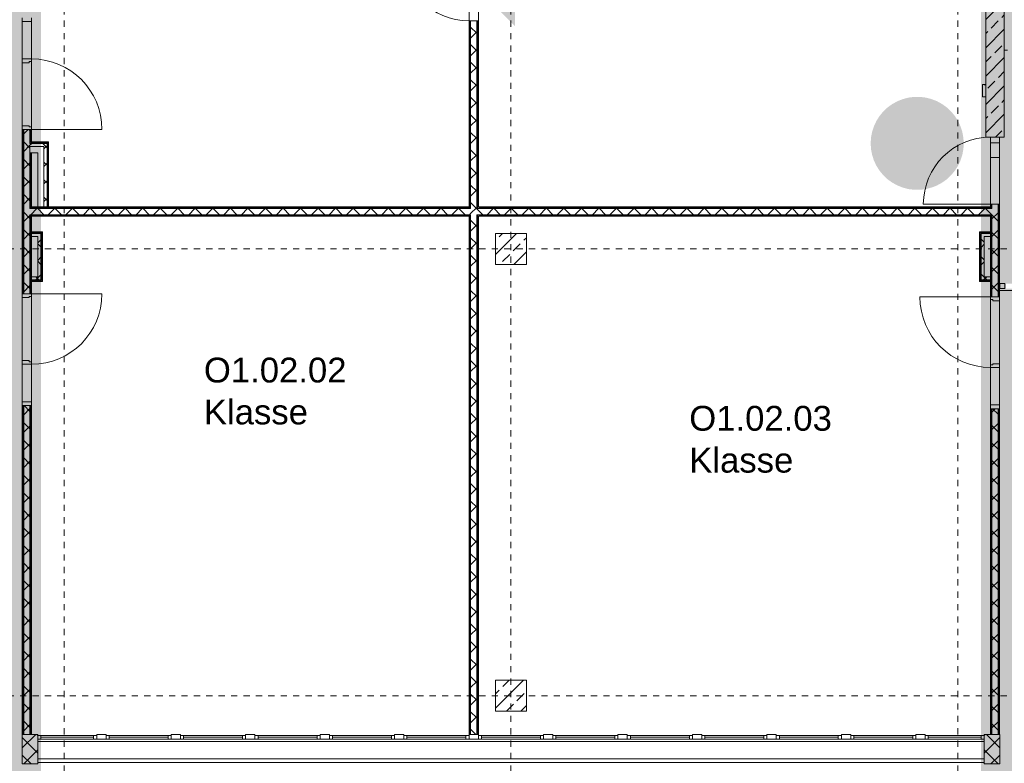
# Model space of a CAD drawing. Header units: metres. Extents: x -52 to 123, y -78 to 33.
# Tile 88 of 114: x 33 to 49, y 5 to 17. Entities that reach past the tile are written whole.
import ezdxf

# ---------------------------------------------------------------- set-up
doc = ezdxf.new("R2010")
doc.units = ezdxf.units.M
doc.linetypes.add('Rasterlinie', pattern=[0.019, 0.01, -0.003, 0.003, -0.003])
doc.linetypes.add('Über Schnittebene 1', pattern=[0.001, 0, -0.001])
for name, color, linetype, lineweight in [('A_Allgemeine Beschriftungen', 7, 'Continuous', 9), ('A_Detailelemente', 7, 'Continuous', 9), ('A_Fassadenelemente', 7, 'Continuous', 9), ('A_Fassadenpfosten', 7, 'Continuous', 9), ('A_Geschossdecken', 7, 'Continuous', 9), ('A_Raster', 7, 'Continuous', 9), ('A_Räume_Beschriftung', 7, 'Continuous', 9), ('A_Skelettbau', 7, 'Continuous', 9), ('A_Tragwerksstützen_Stahlbeton', 7, 'Continuous', 9), ('A_Türen', 7, 'Continuous', 9), ('A_Türen_Rahmen', 7, 'Continuous', 9), ('A_Wände', 7, 'Continuous', 9), ('A_Wände_Schraffur', 7, 'Continuous', 18), ('Allgemeines Modell', 7, 'Continuous', 9)]:
    doc.layers.add(name, color=color, linetype=linetype, lineweight=lineweight)
doc.styles.add('Arial_B', font='txt', dxfattribs={"height": 0.4})
pattern_1 = [(45, (1.421, 2.104), (-0.2283955, 0.2283955), []), (45, (1.649, 2.104), (-0.2283955, 0.2283955), [0.161, -0.081])]
pattern_2 = [(45, (1.421, 2.104), (-0.14142136, 0.14142136), []), (135, (1.421, 2.104), (-0.14142136, -0.14142136), [])]

# ---------------------------------------------------------------- blocks, each defined once
blk = doc.blocks.new('GSH_Fassade_Fenster_1flg - GSH_Fassade_Fenster_1flg-6000003-BS_Übersicht_O1_BRANDSCHUTZ')
at = {"layer": 'A_Fassadenelemente'}
for p, q in [((-0.425, 0.045), (-0.475, 0.045)), ((-0.475, 0.045), (-0.475, -0.015)), ((-0.425, -0.015), (-0.425, 0.045)), ((-0.425, 0.045), (0.425, 0.045)), ((0.425, 0.015), (-0.425, 0.015)), ((0.475, 0.045), (0.425, 0.045)), ((0.425, 0.045), (0.425, -0.015)), ((0.475, -0.015), (0.475, 0.045)), ((-0.475, -0.015), (-0.425, -0.015)), ((0.425, -0.015), (-0.425, -0.015)), ((0.425, -0.015), (0.475, -0.015))]:
    blk.add_line(p, q, dxfattribs=at)
blk = doc.blocks.new('GSH_Fassade_Fenster_1flg - GSH_Fassade_Fenster_1flg-5999971-BS_Übersicht_O1_BRANDSCHUTZ')
at = {"layer": 'A_Fassadenelemente'}
for p, q in [((-0.475, 0.045), (-0.525, 0.045)), ((-0.525, 0.045), (-0.525, -0.015)), ((-0.475, -0.015), (-0.475, 0.045)), ((-0.475, 0.045), (0.475, 0.045)), ((0.475, 0.015), (-0.475, 0.015)), ((0.525, 0.045), (0.475, 0.045)), ((0.475, 0.045), (0.475, -0.015)), ((0.525, -0.015), (0.525, 0.045)), ((-0.525, -0.015), (-0.475, -0.015)), ((0.475, -0.015), (-0.475, -0.015)), ((0.475, -0.015), (0.525, -0.015))]:
    blk.add_line(p, q, dxfattribs=at)
blk = doc.blocks.new('Pfosten rechteckig - 150x75-1430859-BS_Übersicht_O1_BRANDSCHUTZ')
at = {"layer": 'A_Fassadenpfosten'}
for p, q in [((-0.075, 0.015), (0.075, 0.015)), ((-0.075, -0.06), (-0.075, 0.015)), ((0.075, 0.015), (0.075, -0.06)), ((0.075, -0.06), (-0.075, -0.06))]:
    blk.add_line(p, q, dxfattribs=at)
blk = doc.blocks.new('Pfosten rechteckig - 80x80-1804618-BS_Übersicht_O1_BRANDSCHUTZ')
at = {"layer": 'A_Fassadenpfosten'}
for p, q in [((0, 0.04), (-0.08, 0.04)), ((-0.08, 0.04), (-0.08, -0.04)), ((0, -0.04), (0, 0.04)), ((-0.08, -0.04), (0, -0.04))]:
    blk.add_line(p, q, dxfattribs=at)
blk = doc.blocks.new('GSH_Tuer_I_1flg_SZ_OL_SL - 1800_1135x3200_2135_Voll-4240666-BS_Übersicht_O1_BRANDSCHUTZ')
at = {"layer": 'A_Türen'}
for p, q in [((0.9, 1.224), (0.9, 0.089)), ((-0.235, 0.089), (-0.9, 0.089))]:
    blk.add_line(p, q, dxfattribs=at)
at = {"layer": 'A_Türen', "linetype": 'Über Schnittebene 1'}
for p, q in [((-0.9, 0.089), (0.9, 0.089)), ((0.9, -0.061), (-0.9, -0.061))]:
    blk.add_line(p, q, dxfattribs=at)
at = {"layer": 'A_Türen'}
blk.add_arc((0.9, 0.089), 1.135, 90, 180, dxfattribs=at)
at = {"layer": 'A_Türen_Rahmen'}
for p, q in [((-0.84, 0.089), (-0.9, 0.089)), ((-0.84, -0.061), (-0.84, 0.089)), ((-0.235, 0.089), (-0.84, 0.089)), ((-0.195, 0.089), (-0.235, 0.089)), ((-0.235, 0.089), (-0.235, -0.061)), ((-0.195, 0.049), (-0.195, 0.089)), ((-0.175, 0.049), (-0.195, 0.049)), ((-0.175, -0.061), (-0.175, 0.049)), ((0.86, 0.049), (0.84, 0.049)), ((0.84, 0.049), (0.84, -0.061)), ((0.9, 0.089), (0.86, 0.089)), ((0.86, 0.089), (0.86, 0.049)), ((-0.9, -0.061), (-0.84, -0.061)), ((-0.84, -0.061), (-0.235, -0.061)), ((-0.235, -0.061), (-0.175, -0.061)), ((0.84, -0.061), (0.9, -0.061))]:
    blk.add_line(p, q, dxfattribs=at)
blk = doc.blocks.new('GSH_Tuer_I_1flg_SZ_OL_SL - 1800_1135x3200_2135_Voll-4240669-BS_Übersicht_O1_BRANDSCHUTZ')
at = {"layer": 'A_Türen', "linetype": 'Über Schnittebene 1'}
for p, q in [((0.9, 0.061), (-0.9, 0.061)), ((-0.9, -0.089), (0.9, -0.089))]:
    blk.add_line(p, q, dxfattribs=at)
at = {"layer": 'A_Türen'}
for p, q in [((-0.235, -0.089), (-0.9, -0.089)), ((0.9, -1.224), (0.9, -0.089))]:
    blk.add_line(p, q, dxfattribs=at)
blk.add_arc((0.9, -0.089), 1.135, 180, 270, dxfattribs=at)
at = {"layer": 'A_Türen_Rahmen'}
for p, q in [((-0.9, 0.061), (-0.84, 0.061)), ((-0.84, 0.061), (-0.84, -0.089)), ((-0.84, 0.061), (-0.235, 0.061)), ((-0.235, 0.061), (-0.175, 0.061)), ((-0.235, -0.089), (-0.235, 0.061)), ((-0.175, 0.061), (-0.175, -0.049)), ((0.84, 0.061), (0.9, 0.061)), ((0.84, -0.049), (0.84, 0.061)), ((-0.84, -0.089), (-0.9, -0.089)), ((-0.235, -0.089), (-0.84, -0.089)), ((-0.195, -0.089), (-0.235, -0.089)), ((-0.195, -0.049), (-0.195, -0.089)), ((-0.175, -0.049), (-0.195, -0.049)), ((0.86, -0.049), (0.84, -0.049)), ((0.86, -0.089), (0.86, -0.049)), ((0.9, -0.089), (0.86, -0.089))]:
    blk.add_line(p, q, dxfattribs=at)
blk = doc.blocks.new('GSH_Tuer_I_1flg_SZ_OL - 1080x3200_2135_Voll-4240628-BS_Übersicht_O1_BRANDSCHUTZ')
at = {"layer": 'A_Türen', "linetype": 'Über Schnittebene 1'}
for p, q in [((-0.54, 0.061), (0.48, 0.061)), ((-0.54, -0.089), (0.54, -0.089))]:
    blk.add_line(p, q, dxfattribs=at)
at = {"layer": 'A_Türen'}
blk.add_line((0.54, -1.169), (0.54, -0.089), dxfattribs=at)
blk.add_arc((0.54, -0.089), 1.08, 180, 270, dxfattribs=at)
blk = doc.blocks.new('GSH_Tuer_I_1flg_SZ_OL_SL - 1800_1135x3200_2135_Voll-4363551-BS_Übersicht_O1_BRANDSCHUTZ')
at = {"layer": 'A_Türen'}
for p, q in [((0.9, 1.224), (0.9, 0.089)), ((-0.235, 0.089), (-0.9, 0.089))]:
    blk.add_line(p, q, dxfattribs=at)
at = {"layer": 'A_Türen', "linetype": 'Über Schnittebene 1'}
for p, q in [((-0.9, 0.089), (0.9, 0.089)), ((0.9, -0.061), (-0.9, -0.061))]:
    blk.add_line(p, q, dxfattribs=at)
at = {"layer": 'A_Türen'}
blk.add_arc((0.9, 0.089), 1.135, 90, 180, dxfattribs=at)
at = {"layer": 'A_Türen_Rahmen'}
for p, q in [((-0.84, 0.089), (-0.9, 0.089)), ((-0.84, -0.061), (-0.84, 0.089)), ((-0.235, 0.089), (-0.84, 0.089)), ((-0.195, 0.089), (-0.235, 0.089)), ((-0.235, 0.089), (-0.235, -0.061)), ((-0.195, 0.049), (-0.195, 0.089)), ((-0.175, 0.049), (-0.195, 0.049)), ((-0.175, -0.061), (-0.175, 0.049)), ((0.86, 0.049), (0.84, 0.049)), ((0.84, 0.049), (0.84, -0.061)), ((0.9, 0.089), (0.86, 0.089)), ((0.86, 0.089), (0.86, 0.049)), ((-0.9, -0.061), (-0.84, -0.061)), ((-0.84, -0.061), (-0.235, -0.061)), ((-0.235, -0.061), (-0.175, -0.061)), ((0.84, -0.061), (0.9, -0.061))]:
    blk.add_line(p, q, dxfattribs=at)
blk = doc.blocks.new('Pfosten rechteckig - 475x251_Winkel-1782687-BS_Übersicht_O1_BRANDSCHUTZ')
at = {"layer": 'A_Fassadenpfosten'}
h = blk.add_hatch(dxfattribs=at)
h.set_pattern_fill('FP_49', color=256, style=0, pattern_type=2)
h.set_pattern_definition([(315, (-2.974, 31.971), (0.1414214, 0.1414214), []), (45, (-2.974, 31.971), (-0.1414214, 0.1414214), [])])
h.paths.add_polyline_path([(-0.475, 0.067), (-0.475, -0.14), (0, -0.14), (0, 0.11), (-0.475, 0.11)], flags=0)
for p, q in [((0, 0.11), (-0.475, 0.11)), ((-0.475, 0.11), (-0.475, -0.14)), ((0, -0.14), (0, 0.11)), ((-0.475, -0.14), (0, -0.14))]:
    blk.add_line(p, q, dxfattribs=at)
blk = doc.blocks.new('Pfosten rechteckig - 475x251_Winkel-1782493-BS_Übersicht_O1_BRANDSCHUTZ')
at = {"layer": 'A_Fassadenpfosten'}
h = blk.add_hatch(dxfattribs=at)
h.set_pattern_fill('FP_50', color=256, style=0, pattern_type=2)
h.set_pattern_definition([(315, (-2.974, 47.5), (0.14142136, 0.14142136), []), (45, (-2.974, 47.5), (-0.14142136, 0.14142136), [])])
h.paths.add_polyline_path([(-0.475, 0.0375), (-0.475, -0.1105), (0, -0.1105), (0, 0.1405), (-0.475, 0.1405), (-0.475, 0.0395)], flags=0)
for p, q in [((0, 0.1405), (-0.475, 0.1405)), ((-0.475, 0.1405), (-0.475, -0.1105)), ((0, -0.1105), (0, 0.1405)), ((-0.475, -0.1105), (0, -0.1105))]:
    blk.add_line(p, q, dxfattribs=at)
blk = doc.blocks.new('GSH_Bestand_BD_RE - BD-4620624-BS_Übersicht_O1_BRANDSCHUTZ')
at = {"layer": 'A_Detailelemente'}
for p, q in [((0.05, 0.1), (0.1, 0.1)), ((0.05, 0.1), (0.1, 0.1)), ((0.1, 0.1), (0.1, -0.1)), ((0.1, 0.1), (0.1, -0.1)), ((0.05, -0.087), (0.1, -0.1)), ((0.05, -0.087), (0.1, -0.1)), ((0.1, -0.1), (0.05, -0.1)), ((0.1, -0.1), (0.05, -0.1))]:
    blk.add_line(p, q, dxfattribs=at)
blk = doc.blocks.new('GSH_Tuer_I_1flg_SZ_OL - 1080x3200_2135_Voll-4240630-BS_Übersicht_O1_BRANDSCHUTZ')
at = {"layer": 'A_Türen'}
blk.add_line((0.54, 1.169), (0.54, 0.089), dxfattribs=at)
at = {"layer": 'A_Türen', "linetype": 'Über Schnittebene 1'}
for p, q in [((-0.54, 0.089), (0.54, 0.089)), ((-0.54, -0.061), (0.48, -0.061))]:
    blk.add_line(p, q, dxfattribs=at)
at = {"layer": 'A_Türen'}
blk.add_arc((0.54, 0.089), 1.08, 90, 180, dxfattribs=at)
blk = doc.blocks.new('Fluchtweg - Pfeil 1 - Pfeil  1_RW-4646428-BS_Übersicht_O1_BRANDSCHUTZ')
at = {"layer": 'A_Allgemeine Beschriftungen'}
for points in [[(-0.004069, 0), (-0.001406, 0.002662), (-0.001406, -0.002662)], [(0.005931, -0.0012), (-0.001406, -0.0012), (-0.001406, 0.0012), (0.005931, 0.0012)]]:
    blk.add_hatch(color=256, dxfattribs=at).paths.add_polyline_path(points, flags=0)

msp = doc.modelspace()

# ---------------------------------------------------------------- hatches: boundary and pattern name
at = {"layer": 'A_Detailelemente', "true_color": 0x499c4b}
msp.add_hatch(color=95, dxfattribs=at).paths.add_polyline_path([(49.163, 12.343), (53.606, 12.343), (53.606, 24.153), (49.032, 24.153), (49.032, 12.343), (49.131, 12.343)], flags=0)
at = {"layer": 'A_Detailelemente', "true_color": 0xc2e2c4}
for points in [[(32.477, -33.197), (33.206, -33.197), (33.206, -16.347), (49.032, -16.347), (49.032, -11.847), (33.28, -11.847), (33.28, 21.913), (28.606, 21.913), (28.606, -3.447), (28.626, -3.447), (28.626, -7.947), (28.606, -7.947), (28.606, -33.197), (32.206, -33.197)], [(49.106, -33.267), (53.706, -33.267), (53.706, -16.422), (54.28, -16.422), (54.28, -11.847), (53.68, -11.847), (53.68, 12.263), (49.032, 12.263), (49.032, -33.267), (49.102, -33.267)]]:
    msp.add_hatch(color=254, dxfattribs=at).paths.add_polyline_path(points, flags=0)
at = {"layer": 'A_Detailelemente', "true_color": 0xebdb14}
for points in [[(33.581, 5.078), (33.581, 21.913), (33.28, 21.913), (33.281, 5.078), (33.532, 5.078)], [(49.032, 5.078), (49.032, 12.263), (49.131, 12.263), (49.131, 12.343), (49.032, 12.343), (49.032, 21.913), (48.731, 21.913), (48.731, 5.078), (49.031, 5.078)]]:
    msp.add_hatch(color=40, dxfattribs=at).paths.add_polyline_path(points, flags=0)
at = {"layer": 'A_Detailelemente', "true_color": 0x8cc6ff}
msp.add_hatch(color=151, dxfattribs=at).paths.add_polyline_path([(47.75, 13.855), (47.843, 13.866), (47.944, 13.894), (48.022, 13.925), (48.104, 13.97), (48.181, 14.025), (48.249, 14.09), (48.309, 14.162), (48.36, 14.242), (48.4, 14.327), (48.429, 14.417), (48.447, 14.509), (48.453, 14.603), (48.445, 14.703), (48.429, 14.79), (48.4, 14.879), (48.36, 14.964), (48.309, 15.044), (48.249, 15.117), (48.181, 15.181), (48.104, 15.236), (48.022, 15.282), (47.934, 15.316), (47.843, 15.34), (47.75, 15.352), (47.655, 15.352), (47.562, 15.34), (47.471, 15.316), (47.383, 15.282), (47.301, 15.236), (47.224, 15.181), (47.156, 15.117), (47.096, 15.044), (47.045, 14.964), (47.005, 14.879), (46.976, 14.79), (46.958, 14.697), (46.953, 14.603), (46.958, 14.509), (46.976, 14.417), (47.005, 14.327), (47.045, 14.242), (47.096, 14.162), (47.156, 14.09), (47.224, 14.025), (47.301, 13.97), (47.383, 13.925), (47.471, 13.89), (47.562, 13.866), (47.655, 13.855)], flags=0)
at = {"layer": 'A_Detailelemente', "true_color": 0xff5959}
h = msp.add_hatch(color=11, dxfattribs=at)
h.paths.add_polyline_path([(33.28, -3.497), (33.581, -3.497), (33.581, 5.078), (33.28, 5.078), (33.28, -3.475)], flags=0)
h.paths.add_polyline_path([(24.78, -3.447), (28.606, -3.447), (28.606, -3.097), (20.156, -3.097), (20.156, -3.447), (24.656, -3.447)], flags=0)
h = msp.add_hatch(color=11, dxfattribs=at)
h.paths.add_polyline_path([(48.907, -3.497), (49.032, -3.497), (49.031, 5.078), (48.731, 5.078), (48.731, -3.497), (48.906, -3.497)], flags=0)
h.paths.add_polyline_path([(53.693, -3.497), (53.981, -3.497), (53.981, 5.078), (53.68, 5.078), (53.68, -3.497), (53.693, -3.497)], flags=0)
at = {"layer": 'A_Tragwerksstützen_Stahlbeton'}
h = msp.add_hatch(dxfattribs=at)
h.set_pattern_fill('FP_3', color=256, style=0, pattern_type=2)
h.set_pattern_definition(pattern_1)
h.paths.add_polyline_path([(41.406, 12.653), (41.406, 13.153), (40.906, 13.153), (40.906, 12.653), (41.372, 12.653)], flags=0)
h = msp.add_hatch(dxfattribs=at)
h.set_pattern_fill('FP_3', color=256, style=0, pattern_type=2)
h.set_pattern_definition(pattern_1)
h.paths.add_polyline_path([(41.406, 5.453), (41.406, 5.953), (40.906, 5.953), (40.906, 5.453)], flags=0)
at = {"layer": 'A_Wände_Schraffur', "lineweight": 9}
h = msp.add_hatch(dxfattribs=at)
h.set_pattern_fill('FP_2', color=256, style=0, pattern_type=2)
h.set_pattern_definition(pattern_2)
h.paths.add_polyline_path([(33.406, 5.078), (33.405, 10.378), (33.306, 10.378), (33.306, 5.078)], flags=0)
h.paths.add_polyline_path([(33.314, 12.178), (33.406, 12.178), (33.406, 14.828), (33.306, 14.828), (33.306, 12.178)], flags=0)
h.paths.add_polyline_path([(33.35, 16.628), (33.406, 16.628), (33.406, 21.928), (33.306, 21.928), (33.306, 16.628)], flags=0)
h = msp.add_hatch(dxfattribs=at)
h.set_pattern_fill('FP_2', color=256, style=0, pattern_type=2)
h.set_pattern_definition(pattern_2)
h.paths.add_polyline_path([(40.506, 5.078), (40.606, 5.078), (40.606, 16.578), (40.506, 16.578), (40.506, 5.089)], flags=0)
h.paths.add_polyline_path([(40.606, 17.658), (40.606, 17.658), (40.606, 21.928), (40.506, 21.928), (40.506, 17.658), (40.574, 17.658)], flags=0)
h = msp.add_hatch(dxfattribs=at)
h.set_pattern_fill('FP_3', color=256, style=0, pattern_type=2)
h.set_pattern_definition(pattern_1)
h.paths.add_polyline_path([(49.03, 14.703), (49.106, 14.703), (49.106, 21.903), (48.806, 21.903), (48.806, 14.703), (48.881, 14.703)], flags=0)
h = msp.add_hatch(dxfattribs=at)
h.set_pattern_fill('FP_2', color=256, style=0, pattern_type=2)
h.set_pattern_definition(pattern_2)
h.paths.add_polyline_path([(33.407, 14.553), (33.681, 14.553), (33.681, 14.603), (33.406, 14.603), (33.406, 14.553)], flags=0)
h = msp.add_hatch(dxfattribs=at)
h.set_pattern_fill('FP_2', color=256, style=0, pattern_type=2)
h.set_pattern_definition(pattern_2)
h.paths.add_polyline_path([(33.681, 13.578), (33.681, 14.553), (33.631, 14.553), (33.631, 13.578)], flags=0)
h = msp.add_hatch(dxfattribs=at)
h.set_pattern_fill('FP_2', color=256, style=0, pattern_type=2)
h.set_pattern_definition(pattern_2)
h.paths.add_polyline_path([(33.406, 13.453), (40.506, 13.453), (40.506, 13.553), (33.406, 13.553)], flags=0)
h.paths.add_polyline_path([(40.619, 13.453), (48.906, 13.453), (48.906, 13.553), (40.606, 13.553), (40.606, 13.453)], flags=0)
h = msp.add_hatch(dxfattribs=at)
h.set_pattern_fill('FP_2', color=256, style=0, pattern_type=2)
h.set_pattern_definition(pattern_2)
h.paths.add_polyline_path([(48.906, 5.078), (49.006, 5.078), (49.006, 10.328), (48.906, 10.328), (48.906, 6.645)], flags=0)
h.paths.add_polyline_path([(48.914, 12.223), (49.006, 12.223), (49.006, 13.583), (48.906, 13.583), (48.906, 12.223)], flags=0)
h = msp.add_hatch(dxfattribs=at)
h.set_pattern_fill('FP_2', color=256, style=0, pattern_type=2)
h.set_pattern_definition(pattern_2)
h.paths.add_polyline_path([(33.531, 12.403), (33.581, 12.403), (33.581, 13.153), (33.431, 13.153), (33.431, 13.103), (33.531, 13.103), (33.531, 12.453), (33.431, 12.453), (33.431, 12.403)], flags=0)
h = msp.add_hatch(dxfattribs=at)
h.set_pattern_fill('FP_2', color=256, style=0, pattern_type=2)
h.set_pattern_definition(pattern_2)
h.paths.add_polyline_path([(48.881, 12.403), (48.881, 12.453), (48.781, 12.453), (48.781, 13.103), (48.881, 13.103), (48.881, 13.153), (48.731, 13.153), (48.731, 12.403), (48.781, 12.403)], flags=0)
h = msp.add_hatch(dxfattribs=at)
h.set_pattern_fill('FP_2', color=256, style=0, pattern_type=2)
h.set_pattern_definition(pattern_2)
h.paths.add_polyline_path([(49.005, 12.128), (49.006, 12.128), (49.006, 12.223), (48.906, 12.223), (48.907, 12.128), (48.975, 12.128)], flags=0)

# ---------------------------------------------------------------- linework, layer by layer
at = {"layer": 'A_Geschossdecken'}
for p, q in [((40.481, 16.578), (40.481, 17.658)), ((40.631, 17.658), (40.631, 16.578)), ((49.156, 16.103), (49.106, 16.103)), ((33.281, 14.888), (33.281, 15.903)), ((33.431, 15.923), (33.431, 14.868)), ((48.881, 13.623), (48.881, 14.703)), ((49.03, 14.703), (49.03, 13.623)), ((53.681, 12.231), (49.031, 12.231)), ((33.281, 11.103), (33.281, 12.118)), ((33.431, 12.138), (33.431, 11.083)), ((48.881, 11.033), (48.881, 12.088)), ((49.031, 12.068), (49.031, 11.053))]:
    msp.add_line(p, q, dxfattribs=at)
at = {"layer": 'A_Raster', "linetype": 'Rasterlinie'}
for p, q in [((33.956, -64.12), (33.956, 31.557)), ((41.156, -64.12), (41.156, 31.557)), ((48.356, -64.12), (48.356, 31.557)), ((9.846, 12.903), (94.587, 12.903)), ((9.846, 5.703), (94.587, 5.703))]:
    msp.add_line(p, q, dxfattribs=at)
at = {"layer": 'A_Skelettbau'}
for p, q in [((49.03, 14.613), (48.881, 14.613)), ((49.03, 14.373), (48.881, 14.373))]:
    msp.add_line(p, q, dxfattribs=at)
at = {"layer": 'A_Tragwerksstützen_Stahlbeton', "lineweight": 18}
for p, q in [((41.406, 13.153), (40.906, 13.153)), ((40.906, 13.153), (40.906, 12.653)), ((41.406, 12.653), (41.406, 13.153)), ((40.906, 12.653), (41.406, 12.653)), ((41.406, 5.953), (40.906, 5.953)), ((40.906, 5.953), (40.906, 5.453)), ((41.406, 5.453), (41.406, 5.953)), ((40.906, 5.453), (41.406, 5.453))]:
    msp.add_line(p, q, dxfattribs=at)
at = {"layer": 'A_Wände', "lineweight": 18}
for p, q in [((48.806, 21.903), (48.806, 14.703)), ((49.106, 14.703), (49.106, 21.903)), ((40.631, 16.578), (40.481, 16.578)), ((40.481, 16.578), (40.481, 13.578)), ((40.631, 13.578), (40.631, 16.578)), ((33.431, 14.828), (33.281, 14.828)), ((33.281, 14.828), (33.281, 12.178)), ((33.431, 14.628), (33.431, 14.828)), ((33.706, 14.628), (33.431, 14.628)), ((33.706, 13.578), (33.706, 14.628)), ((48.806, 14.703), (49.106, 14.703)), ((33.431, 13.578), (33.431, 14.453)), ((33.431, 14.453), (33.531, 14.453)), ((33.531, 14.453), (33.531, 13.578)), ((40.481, 13.578), (33.431, 13.578)), ((48.881, 13.578), (40.631, 13.578)), ((49.031, 13.623), (48.881, 13.623)), ((48.881, 13.623), (48.881, 13.578)), ((49.031, 12.128), (49.031, 13.623)), ((33.431, 12.178), (33.431, 13.428)), ((33.431, 13.428), (40.481, 13.428)), ((40.481, 13.428), (40.481, 5.078)), ((40.631, 5.078), (40.631, 13.428)), ((40.631, 13.428), (48.881, 13.428)), ((48.881, 13.428), (48.881, 12.128)), ((33.606, 13.178), (33.431, 13.178)), ((33.606, 12.378), (33.606, 13.178)), ((48.881, 13.178), (48.706, 13.178)), ((48.706, 13.178), (48.706, 12.378)), ((33.431, 12.378), (33.606, 12.378)), ((48.706, 12.378), (48.881, 12.378)), ((33.281, 12.178), (33.431, 12.178)), ((48.881, 12.128), (49.031, 12.128)), ((33.431, 10.378), (33.281, 10.378)), ((33.281, 10.378), (33.281, 5.078)), ((33.431, 5.078), (33.431, 10.378)), ((49.031, 10.328), (48.881, 10.328)), ((48.881, 10.328), (48.881, 5.078)), ((49.031, 5.078), (49.031, 10.328)), ((33.281, 5.078), (33.431, 5.078)), ((40.481, 5.078), (40.631, 5.078)), ((48.881, 5.078), (49.031, 5.078))]:
    msp.add_line(p, q, dxfattribs=at)
at = {"layer": 'A_Wände'}
for p, q in [((40.494, 16.578), (40.494, 13.566)), ((40.506, 16.578), (40.506, 13.553)), ((40.606, 16.578), (40.606, 13.553)), ((40.619, 16.578), (40.619, 13.566)), ((33.294, 14.828), (33.294, 12.178)), ((33.306, 14.828), (33.306, 12.178)), ((33.406, 14.828), (33.406, 14.603)), ((33.419, 14.828), (33.419, 14.616)), ((33.406, 14.603), (33.681, 14.603)), ((33.419, 14.616), (33.694, 14.616)), ((33.681, 14.603), (33.681, 13.578)), ((33.694, 14.616), (33.694, 13.578)), ((33.406, 13.553), (33.406, 14.553)), ((33.406, 14.553), (33.631, 14.553)), ((33.406, 14.453), (33.431, 14.453)), ((33.419, 14.453), (33.419, 13.566)), ((33.631, 14.553), (33.631, 13.578)), ((40.506, 13.553), (33.406, 13.553)), ((40.481, 13.566), (33.419, 13.566)), ((48.906, 13.553), (40.606, 13.553)), ((48.894, 13.566), (40.631, 13.566)), ((48.894, 13.623), (48.894, 13.566)), ((48.906, 13.623), (48.906, 13.553)), ((49.006, 13.623), (49.006, 12.128)), ((49.019, 13.623), (49.019, 12.128)), ((33.406, 13.453), (33.406, 12.178)), ((40.506, 13.453), (33.406, 13.453)), ((33.419, 13.441), (33.419, 12.178)), ((40.481, 13.441), (33.419, 13.441)), ((40.494, 13.441), (40.494, 5.078)), ((40.506, 13.453), (40.506, 5.078)), ((40.606, 13.453), (40.606, 5.078)), ((48.906, 13.453), (40.606, 13.453)), ((40.619, 13.441), (40.619, 5.078)), ((48.894, 13.441), (40.631, 13.441)), ((48.894, 13.441), (48.894, 12.128)), ((48.906, 13.453), (48.906, 12.128)), ((33.594, 13.166), (33.431, 13.166)), ((33.581, 13.153), (33.431, 13.153)), ((33.531, 13.103), (33.431, 13.103)), ((33.531, 13.103), (33.531, 12.453)), ((33.581, 13.153), (33.581, 12.403)), ((33.594, 13.166), (33.594, 12.391)), ((48.881, 13.166), (48.719, 13.166)), ((48.719, 13.166), (48.719, 12.391)), ((48.881, 13.153), (48.731, 13.153)), ((48.731, 13.153), (48.731, 12.403)), ((48.781, 13.103), (48.781, 12.453)), ((48.881, 13.103), (48.781, 13.103)), ((33.431, 12.453), (33.531, 12.453)), ((33.431, 12.403), (33.581, 12.403)), ((33.431, 12.391), (33.594, 12.391)), ((48.719, 12.391), (48.881, 12.391)), ((48.731, 12.403), (48.881, 12.403)), ((48.781, 12.453), (48.881, 12.453)), ((33.294, 10.378), (33.294, 5.078)), ((33.306, 10.378), (33.306, 5.078)), ((33.406, 10.378), (33.406, 5.078)), ((33.419, 10.378), (33.419, 5.078)), ((48.894, 10.328), (48.894, 5.078)), ((48.906, 10.328), (48.906, 5.078)), ((49.006, 10.328), (49.006, 5.078)), ((49.019, 10.328), (49.019, 5.078))]:
    msp.add_line(p, q, dxfattribs=at)
at = {"layer": 'Allgemeines Modell'}
for p, q in [((33.532, 4.963), (43.95, 4.963)), ((43.95, 4.963), (48.78, 4.963)), ((33.532, 4.684), (43.95, 4.684)), ((43.95, 4.625), (33.532, 4.625)), ((43.95, 4.684), (48.78, 4.684)), ((48.78, 4.625), (43.95, 4.625))]:
    msp.add_line(p, q, dxfattribs=at)

# ---------------------------------------------------------------- block references
at = {"layer": 'A_Allgemeine Beschriftungen', "xscale": 200, "yscale": 200, "zscale": 200}
msp.add_blockref('Fluchtweg - Pfeil 1 - Pfeil  1_RW-4646428-BS_Übersicht_O1_BRANDSCHUTZ', (41.501, 17.023), dxfattribs=at)
at = {"layer": 'A_Fassadenelemente'}
for name, p in [('GSH_Fassade_Fenster_1flg - GSH_Fassade_Fenster_1flg-6000003-BS_Übersicht_O1_BRANDSCHUTZ', (34.006, 5.018)), ('GSH_Fassade_Fenster_1flg - GSH_Fassade_Fenster_1flg-5999971-BS_Übersicht_O1_BRANDSCHUTZ', (35.156, 5.018)), ('GSH_Fassade_Fenster_1flg - GSH_Fassade_Fenster_1flg-5999971-BS_Übersicht_O1_BRANDSCHUTZ', (36.356, 5.018)), ('GSH_Fassade_Fenster_1flg - GSH_Fassade_Fenster_1flg-5999971-BS_Übersicht_O1_BRANDSCHUTZ', (37.556, 5.018)), ('GSH_Fassade_Fenster_1flg - GSH_Fassade_Fenster_1flg-5999971-BS_Übersicht_O1_BRANDSCHUTZ', (38.756, 5.018)), ('GSH_Fassade_Fenster_1flg - GSH_Fassade_Fenster_1flg-5999971-BS_Übersicht_O1_BRANDSCHUTZ', (39.956, 5.018)), ('GSH_Fassade_Fenster_1flg - GSH_Fassade_Fenster_1flg-5999971-BS_Übersicht_O1_BRANDSCHUTZ', (41.156, 5.018)), ('GSH_Fassade_Fenster_1flg - GSH_Fassade_Fenster_1flg-5999971-BS_Übersicht_O1_BRANDSCHUTZ', (42.356, 5.018)), ('GSH_Fassade_Fenster_1flg - GSH_Fassade_Fenster_1flg-5999971-BS_Übersicht_O1_BRANDSCHUTZ', (43.556, 5.018)), ('GSH_Fassade_Fenster_1flg - GSH_Fassade_Fenster_1flg-5999971-BS_Übersicht_O1_BRANDSCHUTZ', (44.756, 5.018)), ('GSH_Fassade_Fenster_1flg - GSH_Fassade_Fenster_1flg-5999971-BS_Übersicht_O1_BRANDSCHUTZ', (45.956, 5.018)), ('GSH_Fassade_Fenster_1flg - GSH_Fassade_Fenster_1flg-5999971-BS_Übersicht_O1_BRANDSCHUTZ', (47.156, 5.018)), ('GSH_Fassade_Fenster_1flg - GSH_Fassade_Fenster_1flg-6000003-BS_Übersicht_O1_BRANDSCHUTZ', (48.306, 5.018))]:
    msp.add_blockref(name, p, dxfattribs=at)
at = {"layer": 'A_Fassadenpfosten'}
for name, p, rotation in [('Pfosten rechteckig - 80x80-1804618-BS_Übersicht_O1_BRANDSCHUTZ', (49.032, 12.303), 180), ('Pfosten rechteckig - 475x251_Winkel-1782687-BS_Übersicht_O1_BRANDSCHUTZ', (33.392, 5.078), 90.00000000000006), ('Pfosten rechteckig - 475x251_Winkel-1782493-BS_Übersicht_O1_BRANDSCHUTZ', (48.921, 5.078), 89.99999999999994)]:
    msp.add_blockref(name, p, dxfattribs=dict(at, rotation=rotation))
at = {"layer": 'A_Fassadenpfosten', "extrusion": (0, 0, -1), "rotation": 180}
for p in [(-34.556, 5.018), (-35.756, 5.018), (-36.956, 5.018), (-38.156, 5.018), (-39.356, 5.018), (-40.556, 5.018), (-41.756, 5.018), (-42.956, 5.018), (-44.156, 5.018), (-45.356, 5.018), (-46.556, 5.018), (-47.756, 5.018)]:
    msp.add_blockref('Pfosten rechteckig - 150x75-1430859-BS_Übersicht_O1_BRANDSCHUTZ', p, dxfattribs=at)
at = {"layer": 'A_Türen'}
for name, p, rotation in [('GSH_Tuer_I_1flg_SZ_OL - 1080x3200_2135_Voll-4240630-BS_Übersicht_O1_BRANDSCHUTZ', (40.57, 17.118), 89.99999999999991), ('GSH_Tuer_I_1flg_SZ_OL_SL - 1800_1135x3200_2135_Voll-4240666-BS_Übersicht_O1_BRANDSCHUTZ', (33.342, 15.728), 269.9999999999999), ('GSH_Tuer_I_1flg_SZ_OL - 1080x3200_2135_Voll-4240628-BS_Übersicht_O1_BRANDSCHUTZ', (48.97, 14.163), 269.9999999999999), ('GSH_Tuer_I_1flg_SZ_OL_SL - 1800_1135x3200_2135_Voll-4240669-BS_Übersicht_O1_BRANDSCHUTZ', (33.342, 11.278), 89.99999999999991), ('GSH_Tuer_I_1flg_SZ_OL_SL - 1800_1135x3200_2135_Voll-4363551-BS_Übersicht_O1_BRANDSCHUTZ', (48.97, 11.228), 89.99999999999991)]:
    msp.add_blockref(name, p, dxfattribs=dict(at, rotation=rotation))
at = {"layer": 'Allgemeines Modell', "rotation": 180}
msp.add_blockref('GSH_Bestand_BD_RE - BD-4620624-BS_Übersicht_O1_BRANDSCHUTZ', (48.856, 15.453), dxfattribs=at)

# ---------------------------------------------------------------- texts
at = {"layer": 'A_Räume_Beschriftung', "char_height": 0.4, "attachment_point": 1, "style": 'Arial_B'}
for s, insert, width in [('O1.02.02', (36.208, 11.15), 2.83797), ('Klasse', (36.208, 10.475), 2.22869), ('O1.02.03', (44.029, 10.373), 2.83797), ('Klasse', (44.029, 9.698), 2.22869)]:
    msp.add_mtext(s, dxfattribs=dict(at, insert=insert, width=width))

doc.saveas('drawing.dxf')
